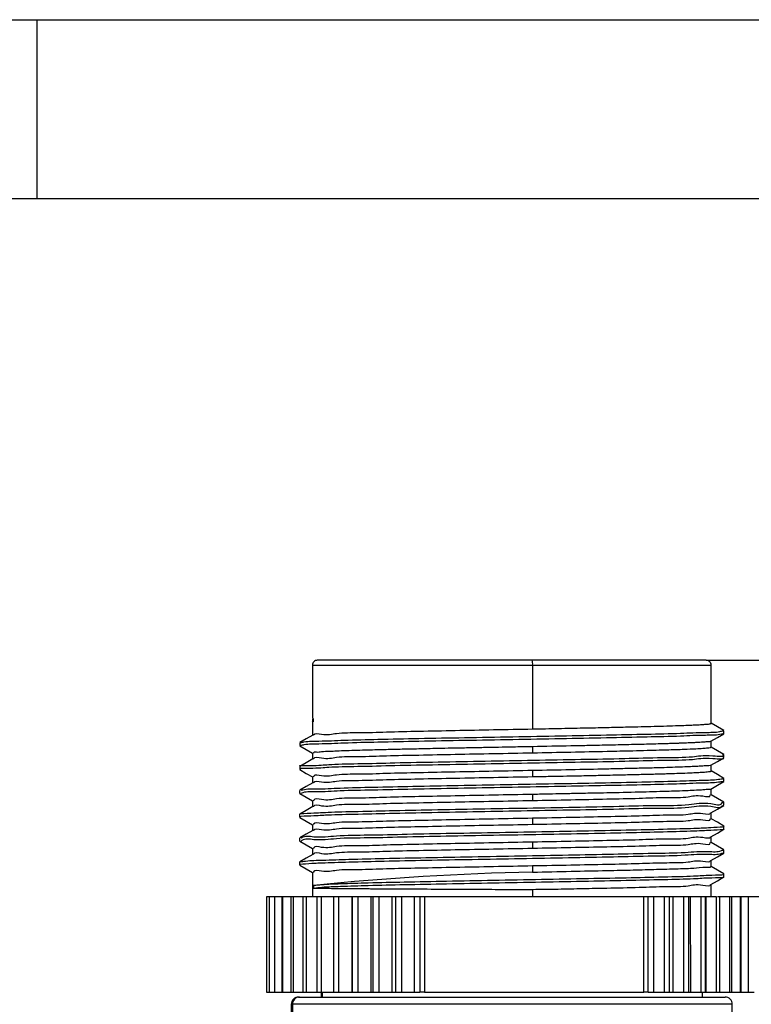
# Model space of a CAD drawing. Header units: millimetres. Extents: x 7 to 438, y 7 to 308.
# Tile 9 of 26: x 91 to 122, y 266 to 308. Entities that reach past the tile are written whole.
import ezdxf

# ---------------------------------------------------------------- set-up
doc = ezdxf.new("R2010")
doc.units = ezdxf.units.MM
doc.linetypes.add('SLD-实线', pattern=[0])
doc.layers.add('图框', color=7, linetype='SLD-实线')
doc.layers.add('细实线层', color=7, linetype='SLD-实线')
doc.layers.add('粗实线层', color=7, linetype='SLD-实线', lineweight=25)
doc.styles.add('SLDTEXTSTYLE1', font='txt')
doc.dimstyles.new('SLDDIMSTYLE6', dxfattribs={"dimtxt": 3.75, "dimasz": 3.75, "dimexe": 0, "dimexo": 0.0625, "dimgap": 0.9375, "dimtad": 2, "dimrnd": 1e-09, "dimzin": 12, "dimdsep": 46, "dimtxsty": 'SLDTEXTSTYLE1', "dimsah": 1, "dimcen": 0.09, "dimadec": 0, "dimazin": 3, "dimtol": 1, "dimtp": 30, "dimtm": 30, "dimtfac": 1, "dimtdec": 0, "dimtofl": 0, "dimtmove": 0, "dimatfit": 3, "dimfxl": 1, "dimfrac": 2, "dimtolj": 1, "dimarcsym": 0})

# ---------------------------------------------------------------- blocks, each defined once
blk = doc.blocks.new('_D_8')
at = {"layer": '细实线层', "ltscale": 1.5}
for p, q in [((120.184, 280.643), (215.936, 280.643)), ((214.436, 280.643), (214.436, 183.931)), ((167.574, 183.931), (215.936, 183.931))]:
    blk.add_line(p, q, dxfattribs=at)
for points in [[(214.436, 280.643), (213.859, 276.893), (215.013, 276.893)], [(214.436, 183.931), (215.013, 187.681), (213.859, 187.681)]]:
    blk.add_solid(points, dxfattribs=at)
at = {"layer": '细实线层', "ltscale": 1.5, "attachment_point": 1, "rotation": 90, "style": 'SLDTEXTSTYLE1'}
for s, insert, char_height in [('±30', (211.197, 233.001), 2.625), ('300', (210.072, 224.272), 3.75)]:
    blk.add_mtext(s, dxfattribs=dict(at, insert=insert, char_height=char_height))

msp = doc.modelspace()

# ---------------------------------------------------------------- linework, layer by layer
at = {"color": 7, "linetype": 'SLD-实线', "lineweight": 25, "ltscale": 1.5}
for p, q in [((103.664164, 280.443479), (103.664164, 278.208953)), ((112.876505, 280.643475), (103.864164, 280.643475)), ((120.184164, 280.643475), (112.876505, 280.643475)), ((112.897395, 280.443479), (112.897395, 277.766426)), ((120.384165, 278.000337), (120.384165, 280.443479)), ((103.658749, 278.168377), (103.658749, 278.04621)), ((103.658749, 278.043737), (103.658749, 278.043379)), ((103.664164, 278.044444), (103.664164, 277.502527)), ((103.707262, 278.08049), (103.707262, 278.205489)), ((120.923024, 277.564225), (120.923024, 277.689231)), ((103.125928, 277.189468), (103.125928, 277.06447)), ((112.897395, 277.020526), (112.897395, 276.766178)), ((120.384165, 276.99962), (120.384165, 277.25066)), ((103.664164, 276.7539), (103.664164, 276.50207)), ((120.921406, 276.564245), (120.921406, 276.689243)), ((103.127242, 276.189287), (103.127242, 276.064281)), ((120.384165, 275.999946), (120.384165, 276.251298)), ((103.664164, 275.753823), (103.664164, 275.503037)), ((112.897395, 276.02077), (112.897395, 275.767093)), ((120.921742, 275.564504), (120.921742, 275.689502)), ((103.125303, 275.189196), (103.125303, 275.064197)), ((112.897395, 275.019859), (112.897395, 274.767068)), ((120.384165, 275.000249), (120.384165, 275.251445)), ((103.664164, 274.753404), (103.664164, 274.503057)), ((120.922341, 274.564353), (120.922341, 274.689351)), ((103.125353, 274.189246), (103.125353, 274.064247)), ((120.384165, 274.000232), (120.384165, 274.250914)), ((103.664164, 273.753402), (103.664164, 273.50304)), ((112.897395, 274.019879), (112.897395, 273.767021)), ((120.922389, 273.564358), (120.922389, 273.689357)), ((103.125444, 273.189415), (103.125444, 273.064417)), ((112.897395, 273.019922), (112.897395, 272.76696)), ((120.384165, 273.000215), (120.384165, 273.250868)), ((103.664164, 272.7534), (103.664164, 272.502993)), ((120.922473, 272.564259), (120.922473, 272.689258)), ((103.125563, 272.189398), (103.125563, 272.0644)), ((120.384165, 272.000012), (120.384165, 272.250806)), ((103.664164, 271.753405), (103.664164, 270.723482)), ((112.897395, 272.019987), (112.897395, 271.761415)), ((120.922581, 271.56425), (120.922581, 271.689256)), ((103.712654, 271.206473), (103.712654, 271.081467)), ((120.384165, 270.723482), (120.384165, 271.250737)), ((112.897395, 271.025491), (112.897395, 270.723482)), ((101.736647, 270.723482), (101.736647, 266.723481)), ((101.847485, 270.723482), (101.736647, 270.723482)), ((101.847485, 270.723482), (101.847485, 266.723481)), ((102.071774, 270.723482), (101.847485, 270.723482)), ((102.071774, 270.723482), (102.071774, 266.723481)), ((102.373427, 270.723482), (102.071774, 270.723482)), ((102.373427, 270.723482), (102.373427, 266.723481)), ((102.433626, 270.723482), (102.373427, 270.723482)), ((102.406882, 270.723482), (102.406882, 266.723481)), ((102.759323, 270.723482), (102.406882, 270.723482)), ((102.759323, 270.723482), (102.759323, 266.723481)), ((102.89071, 270.723482), (102.759323, 270.723482)), ((102.848882, 270.723482), (102.848882, 266.723481)), ((103.25384, 270.723482), (102.848882, 270.723482)), ((103.25384, 270.723482), (103.25384, 266.723481)), ((103.415462, 270.723482), (103.25384, 270.723482)), ((103.392592, 270.723482), (103.392592, 266.723481)), ((103.851181, 270.723482), (103.392592, 270.723482)), ((103.851181, 270.723482), (103.851181, 266.723481)), ((104.041141, 270.723482), (103.851181, 270.723482)), ((104.031638, 270.723482), (104.031638, 266.723481)), ((104.544342, 270.723482), (104.031638, 270.723482)), ((104.544342, 270.723482), (104.544342, 266.723481)), ((104.760416, 270.723482), (104.544342, 270.723482)), ((104.758528, 270.723482), (104.758528, 266.723481)), ((105.310753, 270.723482), (104.758528, 270.723482)), ((105.310753, 270.723482), (105.310753, 266.723481)), ((105.325198, 270.723482), (105.310753, 270.723482)), ((105.325198, 270.723482), (105.325198, 266.723481)), ((105.564852, 270.723482), (105.325198, 270.723482)), ((105.564852, 270.723482), (105.564852, 266.723481)), ((106.114224, 270.723482), (105.564852, 270.723482)), ((106.114228, 270.723482), (106.111207, 266.723481)), ((106.192168, 270.723482), (106.114228, 270.723482)), ((106.192168, 270.723482), (106.192168, 266.723481)), ((106.445015, 270.723482), (106.192168, 270.723482)), ((106.445015, 270.723482), (106.445015, 266.723481)), ((106.988701, 270.723482), (106.445015, 270.723482)), ((106.988702, 270.723482), (106.988702, 266.723481)), ((107.139441, 270.723482), (106.988702, 270.723482)), ((107.139441, 270.723482), (107.139441, 266.723481)), ((107.39059, 270.723482), (107.139441, 270.723482)), ((107.39059, 270.723482), (107.39059, 266.723481)), ((107.924376, 270.723482), (107.39059, 270.723482)), ((107.924378, 270.723482), (107.924378, 266.723481)), ((108.165835, 270.723482), (107.924378, 270.723482)), ((108.165835, 270.723482), (108.165835, 266.723481)), ((108.36199, 270.723482), (108.165835, 270.723482)), ((108.36199, 270.723482), (108.36199, 266.723481)), ((117.566501, 270.723482), (108.36199, 270.723482)), ((117.566501, 266.723481), (117.566501, 270.723482)), ((117.742064, 270.723482), (117.566501, 270.723482)), ((117.742064, 266.723481), (117.742064, 270.723482)), ((117.982638, 270.723482), (117.742064, 270.723482)), ((118.425864, 270.723482), (117.982635, 270.723482)), ((117.982638, 266.723481), (117.982638, 270.723482)), ((118.425864, 266.723481), (118.425864, 270.723482)), ((118.643725, 270.723482), (118.425864, 270.723482)), ((118.643725, 266.723481), (118.643725, 270.723482)), ((118.793912, 270.723482), (118.643725, 270.723482)), ((119.237345, 270.723482), (118.793909, 270.723482)), ((118.793912, 266.723481), (118.793912, 270.723482)), ((119.447227, 270.723482), (119.235763, 270.723482)), ((119.237345, 266.723481), (119.237345, 270.723482)), ((119.447227, 266.723481), (119.447227, 270.723482)), ((119.524882, 270.723482), (119.447227, 270.723482)), ((119.969913, 270.723482), (119.524877, 270.723482)), ((119.527893, 266.723481), (119.524882, 270.723482)), ((120.152925, 270.723482), (119.961112, 270.723482)), ((119.969913, 266.723481), (119.969913, 270.723482)), ((120.152925, 266.723481), (120.152925, 270.723482)), ((120.167414, 270.723482), (120.152925, 270.723482)), ((120.167414, 270.723482), (120.167414, 266.723481)), ((120.615188, 270.723482), (120.167414, 270.723482)), ((120.615188, 266.723481), (120.615188, 270.723482)), ((120.757023, 270.723482), (120.655736, 270.723482)), ((120.757023, 266.723481), (120.757023, 270.723482)), ((121.165601, 270.723482), (120.757023, 270.723482)), ((121.074589, 270.72568), (121.074589, 270.723482)), ((121.14194, 270.72568), (121.074589, 270.72568)), ((121.14194, 270.72568), (121.14194, 270.723482)), ((121.323392, 270.72568), (121.14194, 270.72568)), ((121.165601, 266.723481), (121.165601, 270.723482)), ((121.258736, 270.723482), (121.199445, 270.723482)), ((121.258736, 266.723481), (121.258736, 270.723482)), ((121.614703, 270.723482), (121.258736, 270.723482)), ((121.323392, 270.72568), (121.323392, 270.723482)), ((121.616818, 270.72568), (121.323392, 270.72568)), ((121.652183, 270.723482), (121.592016, 270.723482)), ((121.614703, 266.723481), (121.614703, 270.723482)), ((121.616818, 270.72568), (121.616818, 270.723482)), ((122.018779, 270.72568), (121.616818, 270.72568)), ((121.652183, 266.723481), (121.652183, 270.723482)), ((121.957225, 270.723482), (121.652183, 270.723482)), ((121.957225, 266.723481), (121.957225, 270.723482)), ((122.189153, 270.723482), (121.957225, 270.723482)), ((122.018779, 270.72568), (122.018779, 270.723482)), ((122.442504, 270.72568), (122.018779, 270.72568)), ((101.736647, 266.723481), (101.847485, 266.723481)), ((101.847485, 266.723481), (102.071774, 266.723481)), ((102.071774, 266.723481), (102.373427, 266.723481)), ((102.373427, 266.723481), (102.433626, 266.723481)), ((102.406882, 266.723481), (102.759323, 266.723481)), ((102.759323, 266.723481), (102.89071, 266.723481)), ((102.848882, 266.723481), (103.25384, 266.723481)), ((103.25384, 266.723481), (103.415462, 266.723481)), ((103.392592, 266.723481), (103.851181, 266.723481)), ((103.851181, 266.723481), (104.041141, 266.723481)), ((104.024165, 266.723481), (104.024165, 266.523478)), ((104.031638, 266.723481), (104.544342, 266.723481)), ((104.544342, 266.723481), (104.760416, 266.723481)), ((104.758528, 266.723481), (105.310753, 266.723481)), ((105.310753, 266.723481), (105.325198, 266.723481)), ((105.325198, 266.723481), (105.564852, 266.723481)), ((105.564852, 266.723481), (106.111205, 266.723481)), ((106.111207, 266.723481), (106.192168, 266.723481)), ((106.192168, 266.723481), (106.445015, 266.723481)), ((106.445015, 266.723481), (106.988701, 266.723481)), ((106.988702, 266.723481), (107.139441, 266.723481)), ((107.139441, 266.723481), (107.39059, 266.723481)), ((107.39059, 266.723481), (107.924376, 266.723481)), ((107.924378, 266.723481), (108.165835, 266.723481)), ((108.36199, 266.723481), (108.165835, 266.723481)), ((108.36199, 266.723481), (117.566501, 266.723481)), ((117.742064, 266.723481), (117.566501, 266.723481)), ((117.742064, 266.723481), (117.982638, 266.723481)), ((117.982635, 266.723481), (118.425864, 266.723481)), ((118.425864, 266.723481), (118.643725, 266.723481)), ((118.643725, 266.723481), (118.793912, 266.723481)), ((118.793909, 266.723481), (119.237345, 266.723481)), ((119.235763, 266.723481), (119.447227, 266.723481)), ((119.447227, 266.723481), (119.527893, 266.723481)), ((119.527891, 266.723481), (119.969913, 266.723481)), ((119.961112, 266.723481), (120.152925, 266.723481)), ((120.024164, 266.523478), (120.024164, 266.723481)), ((120.152925, 266.723481), (120.167414, 266.723481)), ((120.167414, 266.723481), (120.615188, 266.723481)), ((120.593408, 266.723481), (120.757023, 266.723481)), ((120.757023, 266.723481), (121.165601, 266.723481)), ((121.125238, 266.723481), (121.258736, 266.723481)), ((121.258736, 266.723481), (121.614703, 266.723481)), ((121.614703, 266.723481), (121.652183, 266.723481)), ((121.652183, 266.723481), (121.957225, 266.723481)), ((121.957225, 266.723481), (122.189153, 266.723481)), ((103.074164, 266.523478), (103.123123, 266.523478)), ((103.123123, 266.523478), (120.974164, 266.523478)), ((102.774164, 266.22348), (102.774164, 247.823481)), ((102.824763, 266.22348), (102.824763, 247.823481)), ((121.274164, 247.823481), (121.274164, 266.22348))]:
    msp.add_line(p, q, dxfattribs=at)
at = {"color": 8, "linetype": 'SLD-实线', "lineweight": 25, "ltscale": 1.5}
for p, q in [((103.664164, 280.443479), (112.897395, 280.443479)), ((112.897395, 280.443479), (120.384165, 280.443479)), ((104.067926, 266.723481), (104.067926, 266.523478)), ((102.824763, 266.22348), (102.774164, 266.22348)), ((121.274164, 266.22348), (102.824763, 266.22348))]:
    msp.add_line(p, q, dxfattribs=at)
at = {"color": 7, "linetype": 'SLD-实线', "lineweight": 25, "ltscale": 1.5, "flags": 128}
for points in [[(120.918832, 277.694178), (120.647619, 277.850834), (120.384165, 278.003019)], [(103.672557, 277.507377), (103.401369, 277.350713), (103.130172, 277.19405)], [(120.376436, 277.246189), (120.647625, 277.402845), (120.918823, 277.559494)], [(103.130145, 277.059232), (103.401326, 276.902576), (103.664164, 276.750741)], [(120.917098, 276.694153), (120.645931, 276.850824), (120.384165, 277.002056)], [(103.673859, 276.507673), (103.40271, 276.351002), (103.131554, 276.194339)], [(120.374819, 276.245904), (120.645961, 276.40256), (120.917113, 276.559216)], [(103.131557, 276.059364), (103.402699, 275.902708), (103.664164, 275.75164)], [(120.917465, 275.694442), (120.646289, 275.851113), (120.384165, 276.002546)], [(103.671939, 275.507529), (103.400734, 275.350866), (103.12952, 275.194203)], [(120.375129, 275.24623), (120.646283, 275.402886), (120.917445, 275.559542)], [(103.129525, 275.059459), (103.400724, 274.902803), (103.664164, 274.750625)], [(120.918045, 274.694261), (120.64685, 274.850924), (120.384165, 275.002678)], [(103.671989, 274.507579), (103.400786, 274.350916), (103.129576, 274.194253)], [(120.375698, 274.246027), (120.646869, 274.402683), (120.918049, 274.559339)], [(103.129598, 274.059472), (103.400797, 273.902816), (103.664164, 273.750682)], [(120.918095, 273.694237), (120.646898, 273.8509), (120.384165, 274.002676)], [(103.67208, 273.507615), (103.400879, 273.350951), (103.129671, 273.194288)], [(120.375748, 273.246002), (120.646921, 273.402658), (120.918102, 273.559314)], [(103.129706, 273.059485), (103.400901, 272.902829), (103.664164, 272.750747)], [(120.91818, 272.694205), (120.646981, 272.850868), (120.384165, 273.002696)], [(103.672216, 272.50765), (103.401019, 272.350986), (103.129814, 272.194323)], [(120.375835, 272.245993), (120.647009, 272.402649), (120.918192, 272.559305)], [(103.129836, 272.059475), (103.401028, 271.902819), (103.664164, 271.75082)], [(120.918295, 271.694181), (120.647093, 271.850851), (120.384165, 272.002739)], [(120.375949, 271.245991), (120.647127, 271.402647), (120.918314, 271.559303)]]:
    msp.add_lwpolyline(points, dxfattribs=at)
at = {"color": 7, "linetype": 'SLD-实线', "lineweight": 25, "ltscale": 2.25}
for centre, radius, start, end in [((103.86416, 280.443479), 0.199996, 89.9988769, 180.0000559), ((112.403022, 280.492931), 0.496839, 354.2877374, 17.6381011), ((120.184167, 280.443478), 0.199997, 0.0003996, 90.0009345), ((115.353658, 154.823248), 116.963961, 91.20330983, 95.71190021), ((103.074159, 266.223482), 0.299995, 89.9991805, 180.0004638), ((103.123942, 266.224299), 0.29918, 90.1567273, 180.1568246), ((120.974169, 266.223482), 0.299995, 359.9995362, 90.0009974)]:
    msp.add_arc(centre, radius, start, end, dxfattribs=at)
at = {"color": 7, "linetype": 'SLD-实线', "lineweight": 25, "ltscale": 1.5}
for points, knots in [([(103.707262, 278.08049), (103.672857, 278.063739), (103.634699, 278.04516), (103.660038, 278.043545), (103.66253, 278.043386)], [0, 0, 0, 0, 0.901621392, 1, 1, 1, 1]), ([(112.897395, 277.766426), (113.078496, 277.769789), (113.438669, 277.776479), (113.975104, 277.78678), (114.503142, 277.797223), (115.02051, 277.807846), (115.524982, 277.81854), (115.884415, 277.826758), (116.340822, 277.836828), (116.817719, 277.846935), (117.447731, 277.861616), (117.989951, 277.875572), (118.508909, 277.890735), (118.9514, 277.905329), (119.300399, 277.918359), (119.575209, 277.929102), (119.815563, 277.941034), (120.021967, 277.950263), (120.192879, 277.96857), (120.312059, 277.96588), (120.370921, 277.995072), (120.381538, 278.000337)], [0, 0, 0, 0, 0.072531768, 0.144250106, 0.214846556, 0.284017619, 0.351465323, 0.416899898, 0.427984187, 0.534270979, 0.607908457, 0.680330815, 0.751465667, 0.8158065, 0.857610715, 0.891323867, 0.925907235, 0.954061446, 0.973812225, 0.995276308, 1, 1, 1, 1]), ([(120.870097, 277.559449), (120.832505, 277.550333), (120.595509, 277.492865), (119.999228, 277.506786), (118.982789, 277.44762), (117.597169, 277.423994), (115.922676, 277.384863), (114.044011, 277.350737), (112.059888, 277.314942), (110.073979, 277.279233), (108.189686, 277.24482), (106.506419, 277.206505), (105.109129, 277.180714), (104.078015, 277.126139), (103.459277, 277.132903), (103.203001, 277.075856), (103.151814, 277.064462)], [0, 0, 0, 0, 0.00653698, 0.041211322, 0.099818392, 0.17931277, 0.27542369, 0.383306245, 0.497197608, 0.611191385, 0.719372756, 0.816043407, 0.896137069, 0.955630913, 0.991137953, 1, 1, 1, 1]), ([(103.174232, 277.194095), (103.217973, 277.203748), (103.466854, 277.258673), (104.078094, 277.250548), (105.109094, 277.305974), (106.506432, 277.331407), (108.189681, 277.36985), (110.073981, 277.404221), (112.059887, 277.439946), (114.044013, 277.475724), (115.922671, 277.509897), (117.597185, 277.548882), (118.982746, 277.572915), (119.999324, 277.631123), (120.602618, 277.61865), (120.846514, 277.678328), (120.89107, 277.689231)], [0, 0, 0, 0, 0.007571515, 0.043081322, 0.102579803, 0.182679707, 0.279357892, 0.387547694, 0.501550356, 0.615450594, 0.723341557, 0.819459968, 0.898960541, 0.957572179, 0.992249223, 1, 1, 1, 1]), ([(103.705956, 277.504613), (103.707215, 277.508555), (103.742496, 277.619007), (104.206258, 277.479124), (104.7388, 277.622207), (105.691231, 277.598411), (106.825435, 277.649063), (108.182331, 277.672479), (109.679173, 277.705287), (111.268496, 277.735264), (112.351161, 277.755976), (112.897395, 277.766426)], [0, 0, 0, 0, 0.0013333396, 0.0373593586, 0.1066436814, 0.2065781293, 0.3333382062, 0.4820597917, 0.647031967, 0.8219181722, 1, 1, 1, 1]), ([(112.897395, 277.020526), (112.623142, 277.015121), (112.146849, 277.005735), (111.488369, 276.992983), (110.888875, 276.981853), (110.279746, 276.970392), (109.664868, 276.95886), (108.946338, 276.944307), (108.205843, 276.928268), (107.432173, 276.910774), (106.852768, 276.897482), (106.370065, 276.885764), (105.963855, 276.875006), (105.535501, 276.862803), (105.10294, 276.848423), (104.718069, 276.835694), (104.369028, 276.816259), (104.0733, 276.817877), (103.87793, 276.767686), (103.716609, 276.806102), (103.705419, 276.759809), (103.703991, 276.7539)], [0, 0, 0, 0, 0.089347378, 0.155168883, 0.214521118, 0.28464871, 0.353610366, 0.414834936, 0.518737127, 0.594861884, 0.666899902, 0.707512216, 0.752132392, 0.799266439, 0.84705564, 0.893243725, 0.924245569, 0.96212799, 0.985116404, 0.998100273, 1, 1, 1, 1]), ([(120.370336, 277.248305), (120.363234, 277.245025), (120.312919, 277.221786), (120.197161, 277.224592), (120.0533, 277.208017), (119.906038, 277.200154), (119.761036, 277.191859), (119.597275, 277.183979), (119.385649, 277.174377), (119.174543, 277.166448), (118.956796, 277.15898), (118.753067, 277.152427), (118.484174, 277.144364), (118.15467, 277.135094), (117.771349, 277.124853), (117.363468, 277.114453), (116.93277, 277.103876), (116.481094, 277.093212), (116.144945, 277.085246), (115.807188, 277.077854), (115.42201, 277.070043), (114.945724, 277.060599), (114.08679, 277.043975), (113.432416, 277.031074), (112.897395, 277.020526)], [0, 0, 0, 0, 0.003128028, 0.022159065, 0.044818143, 0.061731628, 0.081178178, 0.103112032, 0.127480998, 0.166154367, 0.187845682, 0.214872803, 0.24791398, 0.295749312, 0.347091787, 0.401722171, 0.459407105, 0.519900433, 0.582943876, 0.594276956, 0.655409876, 0.737474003, 0.785356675, 1, 1, 1, 1]), ([(112.897395, 276.766178), (113.433352, 276.776697), (114.474272, 276.797127), (115.694379, 276.821682), (116.560802, 276.840514), (117.122172, 276.853746), (117.670542, 276.867873), (118.144321, 276.880929), (118.664693, 276.896191), (119.180512, 276.911499), (119.685058, 276.934971), (120.010048, 276.947958), (120.206729, 276.973294), (120.324853, 276.969766), (120.36692, 276.994561), (120.375503, 276.99962)], [0, 0, 0, 0, 0.214822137, 0.417220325, 0.489047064, 0.562116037, 0.642246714, 0.708876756, 0.752045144, 0.850891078, 0.915537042, 0.954800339, 0.980577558, 0.996037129, 1, 1, 1, 1]), ([(103.164183, 276.194339), (103.158898, 276.196446), (103.032595, 276.24682), (103.907211, 276.221966), (104.349118, 276.293758), (105.72435, 276.308587), (107.185755, 276.350971), (108.991225, 276.383704), (110.924237, 276.420074), (112.926093, 276.454884), (114.870172, 276.492134), (116.693221, 276.52172), (118.190419, 276.573858), (119.586326, 276.563069), (120.091352, 276.690771), (120.99374, 276.587336), (120.87204, 276.684189), (120.865698, 276.689236)], [0, 0, 0, 0, 0.000920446, 0.021997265, 0.068155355, 0.136692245, 0.22434031, 0.326330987, 0.437404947, 0.551779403, 0.663469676, 0.766579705, 0.855890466, 0.926514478, 0.974980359, 0.998696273, 1, 1, 1, 1]), ([(103.706057, 276.50514), (103.707285, 276.508974), (103.742619, 276.619254), (104.206292, 276.479164), (104.738786, 276.62234), (105.691238, 276.598431), (106.825434, 276.649044), (108.182332, 276.672411), (109.679173, 276.705143), (111.268496, 276.735079), (112.351161, 276.755749), (112.897395, 276.766178)], [0, 0, 0, 0, 0.001297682, 0.037324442, 0.106611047, 0.206549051, 0.33331371, 0.482040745, 0.647018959, 0.821911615, 1, 1, 1, 1]), ([(120.871775, 276.559208), (120.875875, 276.555904), (120.993021, 276.461503), (120.086889, 276.56715), (119.588605, 276.437368), (118.189512, 276.449139), (116.693532, 276.396626), (114.870079, 276.367165), (112.926105, 276.32988), (110.924287, 276.295069), (108.991029, 276.258733), (107.186387, 276.225882), (105.722535, 276.183848), (104.353599, 276.168119), (103.898755, 276.098176), (103.031581, 276.12087), (103.166566, 276.068159), (103.176458, 276.064296)], [0, 0, 0, 0, 0.000859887, 0.024568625, 0.073019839, 0.14362248, 0.232906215, 0.335985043, 0.447641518, 0.561981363, 0.673021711, 0.774981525, 0.862603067, 0.931119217, 0.977263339, 0.99833378, 1, 1, 1, 1]), ([(120.365976, 276.248467), (120.36034, 276.245121), (120.321167, 276.221867), (120.204617, 276.226739), (120.052317, 276.206242), (119.862247, 276.197701), (119.642158, 276.185801), (119.348088, 276.173584), (118.966342, 276.159244), (118.537806, 276.145187), (117.993533, 276.129584), (117.38184, 276.114352), (116.689895, 276.098413), (115.732917, 276.076862), (114.470056, 276.05044), (113.430482, 276.030827), (112.897395, 276.02077)], [0, 0, 0, 0, 0.002616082, 0.018183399, 0.044341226, 0.065305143, 0.094208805, 0.13291222, 0.183369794, 0.247535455, 0.304973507, 0.401884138, 0.493089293, 0.582732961, 0.786027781, 1, 1, 1, 1]), ([(112.897395, 276.02077), (112.35116, 276.010319), (111.268494, 275.989606), (109.67918, 275.959595), (108.182307, 275.926829), (106.825511, 275.903261), (105.691016, 275.852988), (104.73934, 275.875809), (104.205172, 275.734774), (103.741214, 275.872476), (103.706019, 275.759518), (103.704244, 275.753823)], [0, 0, 0, 0, 0.177978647, 0.352763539, 0.517640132, 0.666275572, 0.792962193, 0.892838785, 0.962082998, 0.998088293, 1, 1, 1, 1]), ([(103.706008, 275.505436), (103.707251, 275.509324), (103.742543, 275.619696), (104.206286, 275.479749), (104.738787, 275.622894), (105.691237, 275.599069), (106.825433, 275.649732), (108.182332, 275.673144), (109.679173, 275.705953), (111.268496, 275.73593), (112.351161, 275.756643), (112.897395, 275.767093)], [0, 0, 0, 0, 0.001315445, 0.037342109, 0.106627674, 0.206563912, 0.333326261, 0.482050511, 0.647025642, 0.821914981, 1, 1, 1, 1]), ([(112.897395, 275.767093), (113.113328, 275.771206), (113.542086, 275.779372), (114.161229, 275.791161), (114.69667, 275.801082), (115.237959, 275.812096), (115.889856, 275.826035), (116.628229, 275.842907), (117.25096, 275.857829), (117.671212, 275.868312), (117.966488, 275.875902), (118.247444, 275.883428), (118.472162, 275.889542), (118.735204, 275.897465), (119.066622, 275.908599), (119.453166, 275.923899), (119.785671, 275.939164), (120.003687, 275.952021), (120.16236, 275.961578), (120.267214, 275.975369), (120.342812, 275.977049), (120.373701, 275.995245), (120.38168, 275.999946)], [0, 0, 0, 0, 0.08647961, 0.171714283, 0.247961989, 0.300917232, 0.38850177, 0.50905399, 0.59665313, 0.63792695, 0.677383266, 0.71492677, 0.750467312, 0.767398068, 0.820302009, 0.883243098, 0.922318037, 0.953534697, 0.970796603, 0.985758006, 0.996321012, 1, 1, 1, 1]), ([(120.887002, 275.559504), (120.824918, 275.548473), (120.541412, 275.498096), (119.886136, 275.495195), (118.815074, 275.446446), (117.386103, 275.417906), (115.678691, 275.380569), (113.779632, 275.345772), (111.789152, 275.310244), (109.811029, 275.274189), (107.947743, 275.240861), (106.299354, 275.199327), (104.944579, 275.182504), (103.972068, 275.108409), (103.40595, 275.145275), (103.197769, 275.073748), (103.16995, 275.06419)], [0, 0, 0, 0, 0.01066146, 0.048685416, 0.110395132, 0.192302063, 0.290404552, 0.399399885, 0.513667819, 0.627248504, 0.734176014, 0.828920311, 0.906453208, 0.962840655, 0.995034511, 1, 1, 1, 1]), ([(103.185546, 275.194247), (103.208198, 275.201955), (103.411322, 275.271072), (103.972237, 275.232537), (104.944502, 275.307904), (106.299384, 275.324172), (107.947733, 275.365922), (109.811032, 275.399169), (111.789151, 275.435246), (113.779633, 275.470774), (115.678688, 275.505592), (117.386112, 275.54282), (118.815049, 275.571677), (119.886193, 275.619685), (120.551594, 275.623951), (120.845128, 275.676563), (120.917278, 275.689495)], [0, 0, 0, 0, 0.0040374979, 0.0362054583, 0.0925474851, 0.1700179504, 0.2646860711, 0.3715273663, 0.4850165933, 0.5991925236, 0.708100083, 0.8061235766, 0.8879645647, 0.9496245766, 0.9876179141, 1, 1, 1, 1]), ([(112.897395, 275.019859), (112.35116, 275.009428), (111.268494, 274.988754), (109.679181, 274.958801), (108.182306, 274.926095), (106.825514, 274.902578), (105.691009, 274.852348), (104.739361, 274.875239), (104.205134, 274.734233), (103.741276, 274.872011), (103.706019, 274.759089), (103.704244, 274.753404)], [0, 0, 0, 0, 0.177979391, 0.35276501, 0.517642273, 0.666278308, 0.792965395, 0.892842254, 0.962086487, 0.998091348, 1, 1, 1, 1]), ([(120.36811, 275.248651), (120.36965, 275.247559), (120.407999, 275.220356), (120.164197, 275.231217), (120.04014, 275.201002), (119.733615, 275.191498), (119.377548, 275.173288), (118.95713, 275.159683), (118.274432, 275.137868), (117.300751, 275.111283), (116.265529, 275.087102), (115.346239, 275.069691), (114.675227, 275.05549), (114.025941, 275.042276), (113.521514, 275.032144), (113.153701, 275.024846), (112.963999, 275.021155), (112.897395, 275.019859)], [0, 0, 0, 0, 0.000729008, 0.018155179, 0.045642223, 0.081911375, 0.12822929, 0.193647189, 0.24855852, 0.402639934, 0.583582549, 0.663696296, 0.771105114, 0.852564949, 0.923959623, 0.973302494, 1, 1, 1, 1]), ([(112.897395, 274.767068), (113.432747, 274.777205), (114.4717, 274.796877), (115.958818, 274.829565), (117.30967, 274.853083), (118.412918, 274.903092), (119.389202, 274.881143), (119.816718, 275.017969), (120.384566, 274.889927), (120.345909, 274.995275), (120.344084, 275.000249)], [0, 0, 0, 0, 0.214895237, 0.417044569, 0.598683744, 0.752837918, 0.873592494, 0.956327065, 0.997938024, 1, 1, 1, 1]), ([(103.13809, 274.194253), (103.136122, 274.194714), (103.029904, 274.219631), (103.824558, 274.241509), (104.211427, 274.276957), (105.543914, 274.308845), (106.960657, 274.344521), (108.739077, 274.379452), (110.656314, 274.415165), (112.655494, 274.449925), (114.616749, 274.488056), (116.450846, 274.51463), (118.030046, 274.576148), (119.360878, 274.539794), (120.156909, 274.727621), (120.783229, 274.53113), (120.861352, 274.682591), (120.864835, 274.689344)], [0, 0, 0, 0, 0.000334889, 0.018078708, 0.060918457, 0.126787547, 0.212174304, 0.312672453, 0.42301349, 0.537446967, 0.649983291, 0.754780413, 0.846304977, 0.919869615, 0.971532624, 0.998730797, 1, 1, 1, 1]), ([(120.86211, 274.559316), (120.859494, 274.554304), (120.78174, 274.405349), (120.156008, 274.604002), (119.361319, 274.414109), (118.029875, 274.451415), (116.450902, 274.389544), (114.616739, 274.363072), (112.655467, 274.324923), (110.656433, 274.290165), (108.738665, 274.254463), (106.961958, 274.219455), (105.540237, 274.184044), (104.220271, 274.151482), (103.808832, 274.117336), (103.028558, 274.093441), (103.149335, 274.066428), (103.159016, 274.064262)], [0, 0, 0, 0, 0.000946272, 0.028120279, 0.079737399, 0.153236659, 0.244679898, 0.34938391, 0.461820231, 0.576152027, 0.686395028, 0.78680387, 0.872114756, 0.93792533, 0.980726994, 0.998455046, 1, 1, 1, 1]), ([(103.706025, 274.505486), (103.707263, 274.509356), (103.742563, 274.6197), (104.206291, 274.479737), (104.738785, 274.622884), (105.691237, 274.599072), (106.825433, 274.649718), (108.182332, 274.673139), (109.679173, 274.705933), (111.268496, 274.735916), (112.351161, 274.756622), (112.897395, 274.767068)], [0, 0, 0, 0, 0.001309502, 0.037336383, 0.106622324, 0.206559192, 0.333322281, 0.482047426, 0.647023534, 0.821913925, 1, 1, 1, 1]), ([(120.345884, 274.248076), (120.347007, 274.244933), (120.383705, 274.142195), (119.81442, 274.2725), (119.390371, 274.133413), (118.412448, 274.156381), (117.309835, 274.10592), (115.958766, 274.082487), (114.471715, 274.049713), (113.432752, 274.030025), (112.897395, 274.019879)], [0, 0, 0, 0, 0.001314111, 0.042956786, 0.125753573, 0.246598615, 0.400868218, 0.582643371, 0.784943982, 1, 1, 1, 1]), ([(103.188143, 273.194318), (103.195725, 273.200154), (103.338889, 273.310357), (103.891723, 273.189262), (104.778932, 273.322541), (106.101459, 273.311957), (107.708936, 273.363699), (109.550763, 273.393599), (111.518204, 273.430693), (113.515638, 273.46581), (115.425301, 273.501189), (117.188919, 273.536981), (118.589387, 273.570069), (119.888792, 273.608231), (120.275283, 273.631172), (121.013967, 273.667594), (120.906705, 273.687976), (120.899519, 273.689342)], [0, 0, 0, 0, 0.001608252, 0.030366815, 0.083498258, 0.158243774, 0.250741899, 0.35611914, 0.468914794, 0.583218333, 0.69305476, 0.792719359, 0.876968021, 0.941442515, 0.982772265, 0.998845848, 1, 1, 1, 1]), ([(112.897395, 274.019879), (112.35116, 274.009445), (111.268494, 273.988764), (109.67918, 273.958819), (108.182306, 273.926094), (106.825513, 273.902597), (105.691009, 273.852352), (104.739361, 273.875242), (104.205133, 273.734245), (103.741276, 273.872009), (103.706019, 273.759087), (103.704244, 273.753402)], [0, 0, 0, 0, 0.177979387, 0.352764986, 0.517642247, 0.666278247, 0.792965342, 0.89284219, 0.962086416, 0.998091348, 1, 1, 1, 1]), ([(103.706036, 273.505521), (103.707271, 273.509378), (103.742584, 273.6197), (104.206289, 273.479714), (104.738785, 273.622885), (105.691237, 273.599038), (106.825433, 273.649698), (108.182332, 273.673105), (109.679173, 273.705891), (111.268496, 273.735879), (112.351161, 273.756578), (112.897395, 273.767021)], [0, 0, 0, 0, 0.001305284, 0.037332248, 0.106618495, 0.206555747, 0.333319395, 0.482045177, 0.647021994, 0.821913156, 1, 1, 1, 1]), ([(112.897395, 273.767021), (113.432747, 273.777157), (114.4717, 273.796828), (115.958818, 273.829526), (117.30967, 273.85305), (118.412918, 273.903068), (119.389202, 273.881122), (119.816719, 274.017937), (120.384566, 273.88991), (120.345909, 273.995258), (120.344084, 274.000232)], [0, 0, 0, 0, 0.2148952, 0.417044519, 0.598683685, 0.75283786, 0.873592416, 0.956326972, 0.997938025, 1, 1, 1, 1]), ([(120.899469, 273.564351), (120.906674, 273.562983), (121.013972, 273.54261), (120.275318, 273.50616), (119.888772, 273.483227), (118.589396, 273.445073), (117.188916, 273.411985), (115.425302, 273.376178), (113.515637, 273.340816), (111.518206, 273.305691), (109.550754, 273.268611), (107.708964, 273.238628), (106.101376, 273.187184), (104.77915, 273.196954), (103.891269, 273.065466), (103.336381, 273.184583), (103.19131, 273.071983), (103.181571, 273.064424)], [0, 0, 0, 0, 0.001156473, 0.0172226, 0.0585332, 0.122977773, 0.207187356, 0.306805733, 0.416591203, 0.530841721, 0.643585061, 0.748913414, 0.841368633, 0.916079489, 0.96918627, 0.997931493, 1, 1, 1, 1]), ([(112.897395, 273.019922), (112.35116, 273.009489), (111.268494, 272.988809), (109.679181, 272.958851), (108.182306, 272.926132), (106.825513, 272.902625), (105.691011, 272.852373), (104.739356, 272.875259), (104.205144, 272.734246), (103.74126, 272.872018), (103.706019, 272.759087), (103.704244, 272.7534)], [0, 0, 0, 0, 0.1779792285, 0.3527646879, 0.5176418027, 0.6662776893, 0.7929646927, 0.8928414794, 0.9620856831, 0.9980905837, 1, 1, 1, 1]), ([(120.345892, 273.248074), (120.347012, 273.244938), (120.383703, 273.142212), (119.814409, 273.272525), (119.390376, 273.133443), (118.412446, 273.156406), (117.309836, 273.105957), (115.958765, 273.082532), (114.471715, 273.049756), (113.432752, 273.030067), (112.897395, 273.019922)], [0, 0, 0, 0, 0.001310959, 0.04295377, 0.125750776, 0.246596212, 0.40086629, 0.582642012, 0.784943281, 1, 1, 1, 1]), ([(112.897395, 272.76696), (113.432747, 272.777098), (114.4717, 272.796773), (115.958818, 272.829482), (117.30967, 272.853001), (118.412918, 272.903028), (119.389201, 272.88109), (119.81672, 273.017907), (120.384566, 272.889893), (120.345909, 272.995241), (120.344084, 273.000215)], [0, 0, 0, 0, 0.214895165, 0.417044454, 0.598683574, 0.752837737, 0.873592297, 0.956326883, 0.997938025, 1, 1, 1, 1]), ([(120.860278, 272.559267), (120.845541, 272.552469), (120.66569, 272.469501), (120.118985, 272.536145), (119.179066, 272.441467), (117.842271, 272.434142), (116.211378, 272.389075), (114.358216, 272.356956), (112.384961, 272.320527), (110.389668, 272.285146), (108.490106, 272.250128), (106.741524, 272.21341), (105.367595, 272.183008), (104.088504, 272.138516), (103.737386, 272.127768), (103.042427, 272.079344), (103.13089, 272.06484), (103.133528, 272.064407)], [0, 0, 0, 0, 0.002734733, 0.033373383, 0.088186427, 0.164437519, 0.258080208, 0.364266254, 0.477434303, 0.591687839, 0.701038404, 0.79982321, 0.882809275, 0.945768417, 0.985312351, 0.999561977, 1, 1, 1, 1]), ([(103.15088, 272.194353), (103.225907, 272.20618), (103.532255, 272.254473), (104.216811, 272.262547), (105.312703, 272.308432), (106.761306, 272.338255), (108.483754, 272.375173), (110.391532, 272.410141), (112.384455, 272.445532), (114.358346, 272.481932), (116.211334, 272.514147), (117.842324, 272.558956), (119.178943, 272.566946), (120.119246, 272.660119), (120.669663, 272.5953), (120.85309, 272.680665), (120.871554, 272.689258)], [0, 0, 0, 0, 0.012840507, 0.052430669, 0.115463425, 0.198546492, 0.297446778, 0.406925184, 0.521312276, 0.634612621, 0.740922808, 0.834674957, 0.911015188, 0.965892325, 0.996566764, 1, 1, 1, 1]), ([(103.706049, 272.505556), (103.70728, 272.509401), (103.74259, 272.619704), (104.206301, 272.479688), (104.73878, 272.622873), (105.691239, 272.599012), (106.825433, 272.649654), (108.182332, 272.673069), (109.679173, 272.705843), (111.268496, 272.735825), (112.351161, 272.756519), (112.897395, 272.76696)], [0, 0, 0, 0, 0.001301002, 0.037328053, 0.106614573, 0.20655225, 0.333316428, 0.482042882, 0.647020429, 0.821912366, 1, 1, 1, 1]), ([(120.345897, 272.248079), (120.347015, 272.244946), (120.383681, 272.142217), (119.814423, 272.272559), (119.390369, 272.133464), (118.412449, 272.156458), (117.309835, 272.105994), (115.958766, 272.082584), (114.471715, 272.049813), (113.432752, 272.030129), (112.897395, 272.019987)], [0, 0, 0, 0, 0.0013098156, 0.0429525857, 0.1257496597, 0.2465951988, 0.4008654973, 0.5826414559, 0.7849429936, 1, 1, 1, 1]), ([(112.897395, 272.019987), (112.35116, 272.009551), (111.268494, 271.988866), (109.67918, 271.958904), (108.182306, 271.926166), (106.825513, 271.90265), (105.691011, 271.852404), (104.739356, 271.875278), (104.205143, 271.734265), (103.74126, 271.872024), (103.706019, 271.759093), (103.704244, 271.753405)], [0, 0, 0, 0, 0.1779792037, 0.3527646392, 0.5176417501, 0.6662776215, 0.7929645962, 0.8928413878, 0.9620856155, 0.9980905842, 1, 1, 1, 1]), ([(103.712654, 271.206473), (103.828419, 271.219681), (104.200925, 271.262182), (104.966381, 271.281807), (106.116956, 271.321994), (107.602037, 271.354504), (109.348169, 271.39062), (111.266019, 271.425823), (113.250434, 271.461036), (115.174845, 271.496819), (116.966582, 271.530852), (118.411446, 271.569363), (119.757634, 271.594179), (120.192825, 271.64443), (121.02152, 271.648187), (120.890349, 271.686202), (120.879864, 271.689241)], [0, 0, 0, 0, 0.020274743, 0.065239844, 0.133143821, 0.220725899, 0.323766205, 0.437126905, 0.554684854, 0.668880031, 0.773369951, 0.862630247, 0.932103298, 0.978051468, 0.998245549, 1, 1, 1, 1]), ([(112.897395, 271.761415), (113.436032, 271.774156), (114.477044, 271.79878), (115.706098, 271.822191), (116.575048, 271.841874), (117.109589, 271.854377), (117.613172, 271.866757), (118.08094, 271.87926), (118.545922, 271.891751), (119.052101, 271.910859), (119.704825, 271.920131), (119.940959, 271.977528), (120.413432, 271.967214), (120.366409, 271.99727), (120.362119, 272.000012)], [0, 0, 0, 0, 0.215638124, 0.416758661, 0.49200094, 0.563492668, 0.630792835, 0.693487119, 0.75118934, 0.815498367, 0.902913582, 0.979376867, 0.998118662, 1, 1, 1, 1]), ([(120.895936, 271.559303), (120.90039, 271.557973), (121.020313, 271.522161), (120.181554, 271.52044), (119.763778, 271.46863), (118.408929, 271.444593), (116.967465, 271.405761), (115.174567, 271.371849), (113.250514, 271.336032), (111.265998, 271.300814), (109.348174, 271.265623), (107.602035, 271.22951), (106.116957, 271.196983), (104.966381, 271.156808), (104.200925, 271.137188), (103.828419, 271.094678), (103.712654, 271.081467)], [0, 0, 0, 0, 0.0007796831, 0.020993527, 0.0669865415, 0.1365274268, 0.2258748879, 0.3304668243, 0.4447735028, 0.5624462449, 0.6759176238, 0.7790585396, 0.8667261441, 0.9346964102, 0.9797054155, 1, 1, 1, 1]), ([(120.345742, 271.248278), (120.346745, 271.24512), (120.37979, 271.141092), (119.816921, 271.273837), (119.388258, 271.133175), (118.413283, 271.156796), (117.310379, 271.105964), (116.132745, 271.085457), (114.999669, 271.061787), (113.960528, 271.03849), (113.253076, 271.02984), (112.897395, 271.025491)], [0, 0, 0, 0, 0.0013056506, 0.0430132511, 0.1257757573, 0.2464950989, 0.4007150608, 0.5825186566, 0.7156482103, 0.8570378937, 1, 1, 1, 1]), ([(112.897395, 271.025491), (112.678271, 271.024843), (112.154522, 271.023296), (111.270246, 271.026843), (110.350144, 271.031742), (109.286551, 271.037312), (108.128705, 271.043487), (107.142302, 271.04863), (106.523305, 271.052128), (106.281316, 271.053653), (106.04813, 271.055236), (105.824105, 271.056922), (105.676098, 271.058128), (105.590308, 271.058865), (105.542966, 271.059187), (105.38094, 271.06034), (105.148716, 271.062045), (104.889328, 271.064136), (104.692361, 271.065997), (104.488382, 271.06809), (104.242543, 271.071028), (103.972039, 271.074262), (103.7913, 271.079282), (103.712654, 271.081467)], [0, 0, 0, 0, 0.071570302, 0.171066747, 0.288822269, 0.37209833, 0.518461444, 0.667002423, 0.694281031, 0.720641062, 0.746042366, 0.770445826, 0.793814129, 0.79438582, 0.798467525, 0.809277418, 0.847308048, 0.874318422, 0.894001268, 0.911644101, 0.940945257, 0.974303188, 1, 1, 1, 1])]:
    msp.add_open_spline(points, degree=3, knots=knots, dxfattribs=at)
at = {"layer": '图框', "ltscale": 1.5}
for p, q in [((7.5, 307.5), (438, 307.5)), ((92.1, 307.5), (92.1, 300)), ((7.5, 300), (430.5, 300))]:
    msp.add_line(p, q, dxfattribs=at)
at = {"layer": '粗实线层', "linetype": 'SLD-实线', "lineweight": 25, "ltscale": 1.5}
msp.add_line((7.5, 300), (430.5, 300), dxfattribs=at)

# ---------------------------------------------------------------- dimensions: what is measured, and where the dimension line sits
at = {"layer": '细实线层', "ltscale": 1.5}
dim = msp.add_linear_dim(base=(214.435857, 183.930908), p1=(120.184164, 280.643478), p2=(167.574164, 183.930908), angle=90, text='300 最大', dimstyle='SLDDIMSTYLE6', dxfattribs=at)
dim.commit()
dim.dimension.update_dxf_attribs({"geometry": '_D_8', "text_midpoint": (214.435857, 231.691433), "dimtype": 160})

doc.saveas('drawing.dxf')
